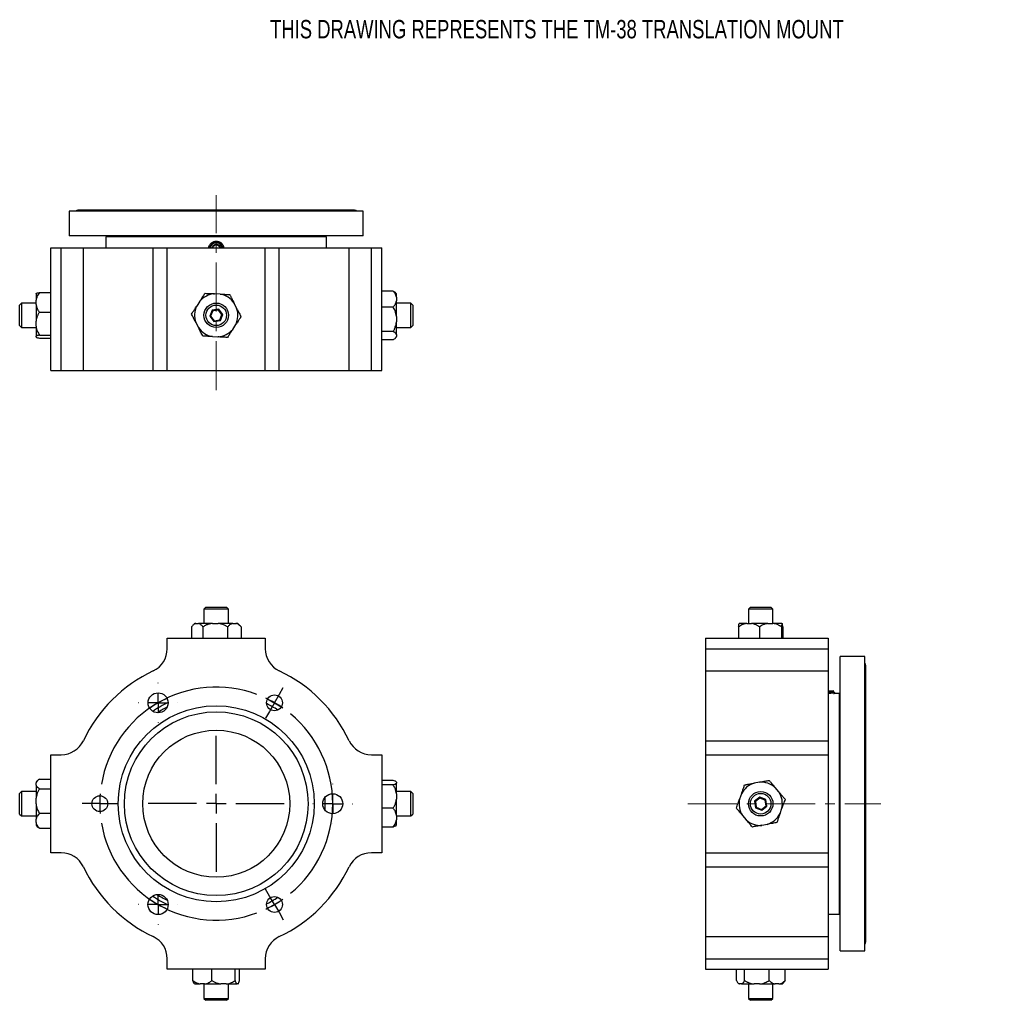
# Model space of a CAD drawing. Header units: inches. Extents: x 3.3 to 18.7, y 5.4 to 15.4.
# Tile 1 of 2: x 3.3 to 13.3, y 5.4 to 15.4. Entities that reach past the tile are written whole.
import ezdxf

# ---------------------------------------------------------------- set-up
doc = ezdxf.new("R2010")
doc.units = ezdxf.units.IN
doc.header["$MEASUREMENT"] = 0
doc.linetypes.add('CENTERX2', pattern=[0.8, 0.5, -0.1, 0.1, -0.1])
doc.layers.add('SLD-0', color=7, linetype='Continuous')
doc.styles.add('SLDTEXTSTYLE0', font='TXT', dxfattribs={"width": 0.75})

# ---------------------------------------------------------------- blocks, each defined once
blk = doc.blocks.new('SW_CENTERMARKSYMBOL_0')
at = {"layer": 'SLD-0', "color": 0}
for p, q in [((0.05, 0.087), (0.09, 0.156)), ((0, 0), (-0.05, -0.087)), ((0, 0), (0.05, 0.087)), ((-0.05, -0.087), (-0.09, -0.156)), ((-0.594, -0.828), (-0.594, -0.335)), ((-0.594, -1.028), (-0.594, -0.928)), ((-1.881, -1.028), (-1.962, -1.028)), ((-1.781, -1.028), (-1.881, -1.028)), ((-1.781, -1.028), (-1.681, -1.028)), ((-1.681, -1.028), (-1.601, -1.028)), ((-0.794, -1.028), (-1.288, -1.028)), ((-0.594, -1.028), (-0.694, -1.028)), ((-0.594, -1.028), (-0.594, -1.128)), ((-0.594, -1.028), (-0.494, -1.028)), ((-0.394, -1.028), (0.1, -1.028)), ((-0.594, -1.228), (-0.594, -1.722)), ((-0.05, -1.97), (-0.09, -1.9)), ((0, -2.057), (-0.05, -1.97)), ((0, -2.057), (0.05, -2.143)), ((0.05, -2.143), (0.09, -2.213))]:
    blk.add_line(p, q, dxfattribs=at)
for start, end in [(69.6498, 170.3502), (60, 64.8249), (55.1751, 60), (309.6498, 50.3502), (175.1751, 180), (180, 184.8249), (189.6498, 290.3502), (300, 304.8249), (295.1751, 300)]:
    blk.add_arc((-0.594, -1.028), 1.188, start, end, dxfattribs=at)
blk = doc.blocks.new('SW_CENTERMARKSYMBOL_1')
at = {"layer": 'SLD-0', "color": 0}
for p, q in [((0, 0.2), (0, 0.2025)), ((-0.2, 0), (-0.2025, 0)), ((0, 0), (-0.1, 0)), ((0, 0), (0, 0.1)), ((0, 0), (0, -0.1)), ((0, 0), (0.1, 0)), ((0.2, 0), (0.2025, 0)), ((0, -0.2), (0, -0.2025))]:
    blk.add_line(p, q, dxfattribs=at)
blk = doc.blocks.new('SW_CENTERMARKSYMBOL_2')
at = {"layer": 'SLD-0', "color": 0}
for p, q in [((0, 0.2), (0, 0.2025)), ((-0.2, 0), (-0.2025, 0)), ((0, 0), (-0.1, 0)), ((0, 0), (0, 0.1)), ((0, 0), (0, -0.1)), ((0, 0), (0.1, 0)), ((0.2, 0), (0.2025, 0)), ((0, -0.2), (0, -0.2025))]:
    blk.add_line(p, q, dxfattribs=at)
blk = doc.blocks.new('SW_CENTERMARKSYMBOL_3')
at = {"layer": 'SLD-0', "color": 0}
for p, q in [((0, 0.2), (0, 0.2025)), ((-0.2, 0), (-0.2025, 0)), ((0, 0), (-0.1, 0)), ((0, 0), (0, 0.1)), ((0, 0), (0, -0.1)), ((0, 0), (0.1, 0)), ((0.2, 0), (0.2025, 0)), ((0, -0.2), (0, -0.2025))]:
    blk.add_line(p, q, dxfattribs=at)

msp = doc.modelspace()

# ---------------------------------------------------------------- linework, layer by layer
at = {"color": 7, "linetype": 'Continuous', "lineweight": 25}
for p, q in [((3.761, 13.485), (3.761, 13.235)), ((6.761, 13.485), (3.761, 13.485)), ((6.671, 13.495), (3.851, 13.495)), ((6.761, 13.235), (6.761, 13.485)), ((6.761, 13.235), (3.761, 13.235)), ((4.136, 13.225), (4.136, 13.11)), ((6.386, 13.225), (4.136, 13.225)), ((4.355, 13.235), (4.355, 13.225)), ((6.168, 13.225), (6.168, 13.235)), ((6.386, 13.11), (6.386, 13.225)), ((3.574, 11.86), (3.574, 13.11)), ((3.574, 13.11), (3.68, 13.11)), ((3.68, 11.86), (3.68, 13.11)), ((3.68, 13.11), (3.906, 13.11)), ((3.906, 11.86), (3.906, 13.11)), ((3.906, 13.11), (4.619, 13.11)), ((4.619, 11.86), (4.619, 13.11)), ((4.619, 13.11), (4.761, 13.11)), ((4.761, 13.11), (5.761, 13.11)), ((4.761, 11.86), (4.761, 13.11)), ((5.761, 11.86), (5.761, 13.11)), ((5.761, 13.11), (5.904, 13.11)), ((5.904, 11.86), (5.904, 13.11)), ((5.904, 13.11), (6.617, 13.11)), ((6.617, 11.86), (6.617, 13.11)), ((6.617, 13.11), (6.843, 13.11)), ((6.843, 11.86), (6.843, 13.11)), ((6.843, 13.11), (6.949, 13.11)), ((6.949, 11.86), (6.949, 13.11)), ((3.459, 12.656), (3.574, 12.656)), ((7.064, 12.671), (6.949, 12.671)), ((3.424, 12.643), (3.424, 12.578)), ((3.424, 12.533), (3.424, 12.578)), ((5.093, 12.566), (5.062, 12.518)), ((5.301, 12.64), (5.244, 12.643)), ((7.099, 12.608), (7.099, 12.643)), ((7.099, 12.608), (7.099, 12.571)), ((7.099, 12.411), (7.099, 12.571)), ((3.276, 12.548), (3.256, 12.528)), ((3.256, 12.318), (3.256, 12.528)), ((3.424, 12.548), (3.276, 12.548)), ((3.276, 12.548), (3.276, 12.298)), ((3.424, 12.533), (3.424, 12.365)), ((3.459, 12.455), (3.574, 12.455)), ((5.219, 12.476), (5.194, 12.413)), ((5.225, 12.469), (5.203, 12.414)), ((5.287, 12.486), (5.219, 12.476)), ((5.225, 12.469), (5.219, 12.476)), ((5.283, 12.477), (5.225, 12.469)), ((5.283, 12.477), (5.287, 12.486)), ((5.319, 12.431), (5.283, 12.477)), ((5.329, 12.432), (5.287, 12.486)), ((5.469, 12.497), (5.443, 12.548)), ((7.064, 12.507), (6.949, 12.507)), ((7.246, 12.548), (7.099, 12.548)), ((7.266, 12.528), (7.246, 12.548)), ((7.246, 12.307), (7.246, 12.548)), ((7.266, 12.528), (7.266, 12.325)), ((3.424, 12.312), (3.424, 12.365)), ((5.203, 12.414), (5.194, 12.413)), ((5.194, 12.413), (5.236, 12.359)), ((5.203, 12.414), (5.24, 12.368)), ((5.236, 12.359), (5.303, 12.369)), ((5.24, 12.368), (5.236, 12.359)), ((5.24, 12.368), (5.298, 12.377)), ((5.298, 12.377), (5.319, 12.431)), ((5.298, 12.377), (5.303, 12.369)), ((5.303, 12.369), (5.329, 12.432)), ((5.319, 12.431), (5.329, 12.432)), ((7.099, 12.411), (7.099, 12.355)), ((7.099, 12.226), (7.099, 12.355)), ((3.256, 12.318), (3.276, 12.298)), ((3.276, 12.298), (3.424, 12.298)), ((3.424, 12.312), (3.424, 12.209)), ((5.054, 12.349), (5.08, 12.298)), ((5.43, 12.28), (5.46, 12.328)), ((7.064, 12.259), (6.949, 12.259)), ((7.099, 12.298), (7.246, 12.298)), ((7.246, 12.298), (7.266, 12.318)), ((7.246, 12.298), (7.246, 12.307)), ((7.266, 12.325), (7.266, 12.318)), ((3.424, 12.202), (3.424, 12.209)), ((3.459, 12.222), (3.574, 12.222)), ((3.459, 12.19), (3.574, 12.19)), ((5.222, 12.206), (5.279, 12.203)), ((7.064, 12.174), (6.949, 12.174)), ((7.099, 12.226), (7.099, 12.207)), ((7.099, 12.202), (7.099, 12.207)), ((3.574, 11.86), (3.68, 11.86)), ((3.68, 11.86), (3.906, 11.86)), ((3.906, 11.86), (4.619, 11.86)), ((4.619, 11.86), (4.761, 11.86)), ((4.761, 11.86), (5.761, 11.86)), ((5.761, 11.86), (5.904, 11.86)), ((5.904, 11.86), (6.617, 11.86)), ((6.617, 11.86), (6.843, 11.86)), ((6.843, 11.86), (6.949, 11.86)), ((5.156, 9.447), (5.136, 9.427)), ((5.156, 9.447), (5.222, 9.447)), ((5.222, 9.447), (5.366, 9.447)), ((5.386, 9.427), (5.366, 9.447)), ((10.709, 9.447), (10.689, 9.427)), ((10.709, 9.447), (10.919, 9.447)), ((10.939, 9.427), (10.919, 9.447)), ((5.136, 9.427), (5.136, 9.28)), ((5.215, 9.427), (5.136, 9.427)), ((5.386, 9.427), (5.215, 9.427)), ((5.386, 9.28), (5.386, 9.427)), ((10.689, 9.427), (10.689, 9.28)), ((10.939, 9.427), (10.689, 9.427)), ((10.939, 9.28), (10.939, 9.427)), ((5.009, 9.245), (5.009, 9.13)), ((5.054, 9.28), (5.041, 9.28)), ((5.054, 9.28), (5.08, 9.28)), ((5.222, 9.28), (5.08, 9.28)), ((5.124, 9.245), (5.124, 9.13)), ((5.222, 9.28), (5.279, 9.28)), ((5.43, 9.28), (5.279, 9.28)), ((5.376, 9.245), (5.376, 9.13)), ((5.43, 9.28), (5.46, 9.28)), ((5.482, 9.28), (5.46, 9.28)), ((5.507, 9.253), (5.514, 9.245)), ((5.514, 9.245), (5.514, 9.13)), ((10.589, 9.245), (10.589, 9.13)), ((10.671, 9.28), (10.594, 9.28)), ((10.671, 9.28), (10.719, 9.28)), ((10.888, 9.28), (10.719, 9.28)), ((10.801, 9.245), (10.801, 9.13)), ((10.888, 9.28), (10.939, 9.28)), ((11.031, 9.28), (10.939, 9.28)), ((11.026, 9.245), (11.026, 9.13)), ((11.031, 9.28), (11.034, 9.28)), ((11.039, 9.245), (11.039, 9.13)), ((4.761, 9.023), (4.761, 9.13)), ((4.761, 9.13), (5.761, 9.13)), ((5.761, 9.13), (5.761, 9.023)), ((10.252, 9.13), (11.502, 9.13)), ((10.252, 9.13), (10.252, 9.023)), ((11.502, 9.13), (11.502, 9.023)), ((10.252, 9.023), (11.502, 9.023)), ((10.252, 9.023), (10.252, 8.798)), ((11.502, 9.023), (11.502, 8.798)), ((11.876, 8.942), (11.626, 8.942)), ((11.626, 7.442), (11.626, 8.942)), ((11.876, 7.442), (11.876, 8.942)), ((11.886, 6.032), (11.886, 8.852)), ((10.252, 8.798), (11.502, 8.798)), ((10.252, 8.798), (10.252, 8.085)), ((11.502, 8.798), (11.502, 8.085)), ((11.502, 8.593), (11.554, 8.593)), ((11.557, 8.586), (11.502, 8.576)), ((11.558, 8.579), (11.502, 8.569)), ((11.56, 8.589), (11.554, 8.593)), ((11.557, 8.586), (11.56, 8.588)), ((11.558, 8.579), (11.557, 8.586)), ((11.57, 8.575), (11.558, 8.579)), ((11.568, 8.567), (11.57, 8.569)), ((11.616, 8.567), (11.568, 8.567)), ((11.57, 8.569), (11.57, 8.575)), ((11.616, 7.442), (11.616, 8.567)), ((11.626, 8.349), (11.616, 8.349)), ((10.252, 8.085), (11.502, 8.085)), ((10.252, 8.085), (10.252, 7.942)), ((11.502, 8.085), (11.502, 7.942)), ((3.574, 6.942), (3.574, 7.942)), ((3.574, 7.942), (3.68, 7.942)), ((6.843, 7.942), (6.949, 7.942)), ((6.949, 7.942), (6.949, 6.942)), ((10.252, 7.942), (10.252, 6.942)), ((10.252, 7.942), (11.502, 7.942)), ((11.502, 7.942), (11.502, 6.942)), ((3.424, 7.663), (3.424, 7.655)), ((3.424, 7.633), (3.424, 7.655)), ((3.424, 7.633), (3.424, 7.498)), ((3.459, 7.693), (3.574, 7.693)), ((7.064, 7.68), (6.949, 7.68)), ((7.064, 7.635), (6.949, 7.635)), ((7.099, 7.663), (7.099, 7.652)), ((7.099, 7.663), (7.099, 7.663)), ((7.099, 7.542), (7.099, 7.652)), ((10.803, 7.663), (10.747, 7.652)), ((3.276, 7.567), (3.256, 7.547)), ((3.256, 7.403), (3.256, 7.547)), ((3.424, 7.567), (3.276, 7.567)), ((3.276, 7.567), (3.276, 7.396)), ((3.459, 7.595), (3.574, 7.595)), ((7.246, 7.567), (7.099, 7.567)), ((7.099, 7.542), (7.099, 7.489)), ((7.266, 7.547), (7.246, 7.567)), ((7.246, 7.489), (7.246, 7.567)), ((7.266, 7.547), (7.266, 7.481)), ((10.618, 7.542), (10.599, 7.489)), ((10.999, 7.562), (10.962, 7.606)), ((3.424, 7.442), (3.424, 7.498)), ((3.424, 7.442), (3.424, 7.285)), ((6.347, 7.435), (6.347, 7.449)), ((6.367, 7.503), (6.367, 7.381)), ((7.099, 7.322), (7.099, 7.489)), ((7.246, 7.317), (7.246, 7.489)), ((7.266, 7.481), (7.266, 7.337)), ((10.804, 7.51), (10.751, 7.468)), ((10.751, 7.468), (10.761, 7.4)), ((10.76, 7.464), (10.751, 7.468)), ((10.806, 7.5), (10.76, 7.464)), ((10.76, 7.464), (10.768, 7.406)), ((10.868, 7.484), (10.804, 7.51)), ((10.806, 7.5), (10.804, 7.51)), ((10.86, 7.479), (10.806, 7.5)), ((10.86, 7.479), (10.868, 7.484)), ((10.869, 7.42), (10.86, 7.479)), ((10.877, 7.417), (10.868, 7.484)), ((11.616, 6.317), (11.616, 7.442)), ((11.626, 5.942), (11.626, 7.442)), ((11.876, 5.942), (11.876, 7.442)), ((3.256, 7.337), (3.256, 7.403)), ((3.256, 7.337), (3.276, 7.317)), ((3.276, 7.396), (3.276, 7.317)), ((3.459, 7.345), (3.574, 7.345)), ((7.064, 7.397), (6.949, 7.397)), ((7.246, 7.317), (7.266, 7.337)), ((10.768, 7.406), (10.761, 7.4)), ((10.761, 7.4), (10.824, 7.375)), ((10.768, 7.406), (10.822, 7.384)), ((10.822, 7.384), (10.869, 7.42)), ((10.822, 7.384), (10.824, 7.375)), ((10.824, 7.375), (10.877, 7.417)), ((10.869, 7.42), (10.877, 7.417)), ((11.011, 7.342), (11.03, 7.396)), ((3.276, 7.317), (3.424, 7.317)), ((3.424, 7.251), (3.424, 7.285)), ((3.424, 7.251), (3.424, 7.222)), ((7.099, 7.322), (7.099, 7.279)), ((7.099, 7.317), (7.246, 7.317)), ((7.099, 7.222), (7.099, 7.279)), ((10.629, 7.322), (10.666, 7.279)), ((10.826, 7.222), (10.882, 7.232)), ((3.459, 7.192), (3.574, 7.192)), ((7.064, 7.204), (6.949, 7.204)), ((3.68, 6.942), (3.574, 6.942)), ((6.949, 6.942), (6.843, 6.942)), ((10.252, 6.942), (11.502, 6.942)), ((10.252, 6.942), (10.252, 6.799)), ((11.502, 6.942), (11.502, 6.799)), ((10.252, 6.799), (11.502, 6.799)), ((10.252, 6.799), (10.252, 6.087)), ((11.502, 6.799), (11.502, 6.087)), ((11.616, 6.536), (11.626, 6.536)), ((11.502, 6.317), (11.616, 6.317)), ((10.252, 6.087), (11.502, 6.087)), ((10.252, 6.087), (10.252, 5.861)), ((11.502, 6.087), (11.502, 5.861)), ((11.626, 5.942), (11.876, 5.942)), ((4.761, 5.755), (4.761, 5.861)), ((5.761, 5.861), (5.761, 5.755)), ((10.252, 5.861), (11.502, 5.861)), ((10.252, 5.861), (10.252, 5.755)), ((11.502, 5.861), (11.502, 5.755)), ((5.761, 5.755), (4.761, 5.755)), ((5.023, 5.64), (5.023, 5.755)), ((5.216, 5.64), (5.216, 5.755)), ((5.454, 5.64), (5.454, 5.755)), ((5.499, 5.64), (5.499, 5.755)), ((10.252, 5.755), (11.502, 5.755)), ((10.566, 5.64), (10.566, 5.755)), ((10.65, 5.64), (10.65, 5.755)), ((10.899, 5.64), (10.899, 5.755)), ((11.063, 5.64), (11.063, 5.755)), ((5.041, 5.605), (5.098, 5.605)), ((5.141, 5.605), (5.098, 5.605)), ((5.136, 5.605), (5.136, 5.457)), ((5.141, 5.605), (5.308, 5.605)), ((5.361, 5.605), (5.308, 5.605)), ((5.361, 5.605), (5.471, 5.605)), ((5.386, 5.457), (5.386, 5.605)), ((5.482, 5.605), (5.471, 5.605)), ((5.482, 5.605), (5.482, 5.605)), ((10.594, 5.605), (10.598, 5.605)), ((10.617, 5.605), (10.598, 5.605)), ((10.617, 5.605), (10.746, 5.605)), ((10.689, 5.605), (10.689, 5.457)), ((10.802, 5.605), (10.746, 5.605)), ((10.802, 5.605), (10.962, 5.605)), ((10.939, 5.457), (10.939, 5.605)), ((10.999, 5.605), (10.962, 5.605)), ((10.999, 5.605), (11.035, 5.605)), ((5.136, 5.457), (5.156, 5.437)), ((5.136, 5.457), (5.308, 5.457)), ((5.301, 5.437), (5.156, 5.437)), ((5.366, 5.437), (5.301, 5.437)), ((5.308, 5.457), (5.386, 5.457)), ((5.366, 5.437), (5.386, 5.457)), ((10.689, 5.457), (10.709, 5.437)), ((10.689, 5.457), (10.698, 5.457)), ((10.698, 5.457), (10.939, 5.457)), ((10.717, 5.437), (10.709, 5.437)), ((10.919, 5.437), (10.717, 5.437)), ((10.919, 5.437), (10.939, 5.457))]:
    msp.add_line(p, q, dxfattribs=at)
for centre, radius in [((5.261, 12.423), 0.125), ((5.261, 12.423), 0.105), ((4.668, 8.471), 0.102), ((5.855, 8.471), 0.0805), ((5.261, 7.442), 1), ((5.261, 7.442), 0.937), ((5.261, 7.442), 0.75), ((6.449, 7.442), 0.102), ((10.814, 7.442), 0.125), ((10.814, 7.442), 0.105), ((4.074, 7.442), 0.0805), ((4.668, 6.414), 0.103), ((5.855, 6.414), 0.0805)]:
    msp.add_circle(centre, radius, dxfattribs=at)
for centre, radius, start, end in [((3.851, 13.46), 0.035, 90, 134.4153), ((6.671, 13.46), 0.035, 45.5847, 90), ((5.261, 13.1), 0.063, 9.5953, 170.4047), ((5.261, 13.1), 0.0455, 150, 166.6459), ((5.261, 13.1), 0.0455, 90, 150), ((5.261, 13.1), 0.0394, 120, 164.532), ((5.261, 13.1), 0.0394, 60, 120), ((5.261, 13.1), 0.0455, 30, 90), ((5.261, 13.1), 0.0394, 15.468, 60), ((5.261, 13.1), 0.0455, 13.3541, 30), ((6.977, 12.546), 0.156, 38.821, 44.6519), ((5.261, 12.423), 0.221, 94.4677, 139.6537), ((5.261, 12.423), 0.221, 34.4677, 79.6537), ((5.261, 12.423), 0.221, 154.4677, 199.6537), ((5.261, 12.423), 0.221, 334.4677, 19.6537), ((5.261, 12.423), 0.221, 214.4677, 259.6537), ((5.261, 12.423), 0.221, 274.4677, 319.6537), ((6.977, 12.3), 0.156, 315.3288, 321.179), ((5.139, 9.158), 0.156, 128.821, 133.7864), ((5.384, 9.158), 0.156, 37.4801, 51.179), ((4.511, 9.023), 0.25, 295.3769, 0), ((6.011, 9.023), 0.25, 180, 244.6231), ((11.851, 8.852), 0.035, 0, 44.4153), ((5.261, 7.442), 1.5, 115.3769, 154.6231), ((5.261, 7.442), 1.5, 25.3769, 64.6231), ((5.261, 7.442), 1.186, 115.0497, 124.9503), ((5.261, 7.442), 1.143, 115.4558, 124.5442), ((5.261, 7.442), 1.143, 56.6976, 63.3024), ((5.261, 7.442), 1.186, 56.1131, 63.8869), ((5.261, 7.442), 1.105, 116.9572, 123.0428), ((3.68, 8.192), 0.25, 270, 334.6231), ((6.843, 8.192), 0.25, 205.3769, 270), ((3.545, 7.565), 0.156, 132.7295, 141.179), ((6.977, 7.565), 0.156, 38.821, 39.779), ((10.814, 7.442), 0.221, 107.8147, 153.0007), ((10.814, 7.442), 0.221, 47.8147, 93.0007), ((10.814, 7.442), 0.221, 347.8147, 33.0007), ((10.814, 7.442), 0.221, 167.8147, 213.0007), ((10.814, 7.442), 0.221, 287.8147, 333.0007), ((10.814, 7.442), 0.221, 227.8147, 273.0007), ((3.545, 7.319), 0.156, 218.821, 227.2624), ((6.977, 7.319), 0.156, 320.2222, 321.179), ((3.68, 6.692), 0.25, 25.3769, 90), ((6.843, 6.692), 0.25, 90, 154.6231), ((5.261, 7.442), 1.5, 205.3769, 244.6231), ((5.261, 7.442), 1.5, 295.3769, 334.6231), ((5.261, 7.442), 1.186, 235.0497, 244.9503), ((5.261, 7.442), 1.143, 235.4558, 244.5442), ((5.261, 7.442), 1.105, 236.9572, 243.0428), ((5.261, 7.442), 1.143, 296.6976, 303.3024), ((5.261, 7.442), 1.186, 296.1131, 303.8869), ((4.511, 5.861), 0.25, 0, 64.6231), ((6.011, 5.861), 0.25, 115.3769, 180), ((11.851, 6.032), 0.035, 315.5847, 0), ((5.139, 5.726), 0.156, 230.2026, 231.179), ((5.384, 5.726), 0.156, 308.821, 309.7986), ((10.691, 5.726), 0.156, 225.3729, 231.179), ((10.937, 5.726), 0.156, 308.821, 314.6074)]:
    msp.add_arc(centre, radius, start, end, dxfattribs=at)
for points, knots in [([(5.184, 13.11), (5.184, 13.113), (5.185, 13.12), (5.189, 13.131), (5.195, 13.143), (5.204, 13.154), (5.214, 13.163), (5.225, 13.17), (5.237, 13.175), (5.25, 13.178), (5.263, 13.179), (5.277, 13.177), (5.289, 13.174), (5.301, 13.168), (5.312, 13.161), (5.321, 13.152), (5.329, 13.141), (5.335, 13.129), (5.338, 13.119), (5.339, 13.112), (5.339, 13.11)], [0, 0, 0, 0, 0.0350917, 0.0963164, 0.1554788, 0.2164009, 0.2747862, 0.3349154, 0.3924297, 0.4516499, 0.5085242, 0.5670612, 0.6237261, 0.6820202, 0.7389576, 0.79751, 0.8551148, 0.9143429, 0.9728025, 1, 1, 1, 1]), ([(5.338, 13.11), (5.336, 13.117), (5.33, 13.133), (5.312, 13.152), (5.288, 13.166), (5.261, 13.17), (5.234, 13.166), (5.211, 13.153), (5.193, 13.133), (5.187, 13.118), (5.185, 13.11)], [0, 0, 0, 0, 0.106905, 0.239944, 0.371439, 0.50122, 0.629891, 0.758537, 0.88823, 1, 1, 1, 1]), ([(5.261, 13.145), (5.256, 13.142), (5.246, 13.136), (5.232, 13.128), (5.225, 13.124), (5.222, 13.122)], [0, 0, 0, 0, 0.439105, 0.751358, 1, 1, 1, 1]), ([(5.222, 13.122), (5.222, 13.12), (5.222, 13.116), (5.222, 13.112), (5.222, 13.11)], [0, 0, 0, 0, 0.659028, 1, 1, 1, 1]), ([(5.301, 13.122), (5.295, 13.126), (5.286, 13.131), (5.271, 13.139), (5.265, 13.143), (5.261, 13.145)], [0, 0, 0, 0, 0.439105, 0.751358, 1, 1, 1, 1]), ([(5.301, 13.11), (5.301, 13.112), (5.301, 13.116), (5.301, 13.12), (5.301, 13.122)], [0, 0, 0, 0, 0.340972, 1, 1, 1, 1]), ([(3.459, 12.656), (3.453, 12.649), (3.442, 12.635), (3.433, 12.615), (3.427, 12.595), (3.425, 12.584), (3.424, 12.578)], [0, 0, 0, 0, 0.2869984, 0.5840337, 0.7911222, 1, 1, 1, 1]), ([(3.424, 12.643), (3.425, 12.645), (3.428, 12.647), (3.438, 12.652), (3.451, 12.654), (3.459, 12.656)], [0, 0, 0, 0, 0.295357, 0.596062, 1, 1, 1, 1]), ([(7.099, 12.608), (7.097, 12.614), (7.095, 12.628), (7.085, 12.65), (7.071, 12.663), (7.064, 12.671)], [0, 0, 0, 0, 0.295357, 0.596062, 1, 1, 1, 1]), ([(7.064, 12.671), (7.07, 12.668), (7.08, 12.663), (7.086, 12.658), (7.088, 12.655)], [0, 0, 0, 0, 0.555233, 1, 1, 1, 1]), ([(5.093, 12.566), (5.099, 12.574), (5.11, 12.591), (5.129, 12.62), (5.14, 12.638), (5.147, 12.648)], [0, 0, 0, 0, 0.295357, 0.596062, 1, 1, 1, 1]), ([(5.147, 12.648), (5.155, 12.647), (5.172, 12.646), (5.198, 12.645), (5.223, 12.644), (5.237, 12.643), (5.244, 12.643)], [0, 0, 0, 0, 0.286998, 0.584034, 0.791122, 1, 1, 1, 1]), ([(5.301, 12.64), (5.306, 12.639), (5.316, 12.639), (5.332, 12.638), (5.347, 12.637), (5.363, 12.637), (5.381, 12.636), (5.393, 12.635), (5.399, 12.635)], [0, 0, 0, 0, 0.147289, 0.295136, 0.444991, 0.595688, 0.796178, 1, 1, 1, 1]), ([(5.399, 12.635), (5.4, 12.632), (5.403, 12.626), (5.409, 12.616), (5.414, 12.605), (5.421, 12.591), (5.431, 12.571), (5.439, 12.556), (5.443, 12.548)], [0, 0, 0, 0, 0.12021, 0.241274, 0.36465, 0.488678, 0.74255, 1, 1, 1, 1]), ([(7.064, 12.507), (7.067, 12.51), (7.073, 12.515), (7.08, 12.524), (7.086, 12.533), (7.091, 12.544), (7.096, 12.557), (7.098, 12.566), (7.099, 12.571)], [0, 0, 0, 0, 0.142883, 0.2871687, 0.435209, 0.5842776, 0.7912447, 1, 1, 1, 1]), ([(3.424, 12.533), (3.425, 12.529), (3.426, 12.52), (3.429, 12.508), (3.433, 12.496), (3.439, 12.483), (3.447, 12.469), (3.455, 12.46), (3.459, 12.455)], [0, 0, 0, 0, 0.147289, 0.295136, 0.444991, 0.595688, 0.796178, 1, 1, 1, 1]), ([(3.459, 12.455), (3.456, 12.452), (3.452, 12.445), (3.445, 12.435), (3.44, 12.424), (3.434, 12.409), (3.427, 12.389), (3.425, 12.373), (3.424, 12.365)], [0, 0, 0, 0, 0.12021, 0.241274, 0.36465, 0.488678, 0.74255, 1, 1, 1, 1]), ([(5.009, 12.436), (5.014, 12.443), (5.023, 12.457), (5.041, 12.485), (5.055, 12.506), (5.062, 12.518)], [0, 0, 0, 0, 0.287121, 0.584284, 1, 1, 1, 1]), ([(5.469, 12.497), (5.474, 12.488), (5.482, 12.471), (5.498, 12.441), (5.508, 12.421), (5.514, 12.41)], [0, 0, 0, 0, 0.279514, 0.563464, 1, 1, 1, 1]), ([(7.099, 12.411), (7.098, 12.421), (7.095, 12.44), (7.085, 12.473), (7.072, 12.495), (7.064, 12.507)], [0, 0, 0, 0, 0.279514, 0.563464, 1, 1, 1, 1]), ([(5.054, 12.349), (5.049, 12.357), (5.04, 12.375), (5.025, 12.405), (5.015, 12.424), (5.009, 12.436)], [0, 0, 0, 0, 0.279514, 0.563464, 1, 1, 1, 1]), ([(5.514, 12.41), (5.511, 12.406), (5.507, 12.399), (5.5, 12.388), (5.492, 12.376), (5.483, 12.362), (5.472, 12.346), (5.464, 12.334), (5.46, 12.328)], [0, 0, 0, 0, 0.142883, 0.287169, 0.435209, 0.584278, 0.791245, 1, 1, 1, 1]), ([(7.064, 12.259), (7.066, 12.262), (7.071, 12.269), (7.078, 12.28), (7.083, 12.292), (7.089, 12.308), (7.095, 12.329), (7.098, 12.346), (7.099, 12.355)], [0, 0, 0, 0, 0.12021, 0.241274, 0.36465, 0.488678, 0.74255, 1, 1, 1, 1]), ([(3.424, 12.312), (3.425, 12.303), (3.428, 12.285), (3.438, 12.254), (3.451, 12.234), (3.459, 12.222)], [0, 0, 0, 0, 0.279514, 0.563464, 1, 1, 1, 1]), ([(5.124, 12.211), (5.121, 12.217), (5.114, 12.23), (5.1, 12.259), (5.088, 12.282), (5.08, 12.298)], [0, 0, 0, 0, 0.241359, 0.488905, 1, 1, 1, 1]), ([(5.43, 12.28), (5.424, 12.271), (5.413, 12.254), (5.394, 12.226), (5.383, 12.208), (5.376, 12.198)], [0, 0, 0, 0, 0.295357, 0.596062, 1, 1, 1, 1]), ([(7.099, 12.226), (7.098, 12.228), (7.097, 12.231), (7.094, 12.236), (7.09, 12.242), (7.084, 12.247), (7.076, 12.253), (7.068, 12.257), (7.064, 12.259)], [0, 0, 0, 0, 0.147289, 0.295136, 0.444991, 0.595688, 0.796178, 1, 1, 1, 1]), ([(3.459, 12.222), (3.456, 12.221), (3.45, 12.22), (3.443, 12.219), (3.437, 12.217), (3.431, 12.215), (3.427, 12.212), (3.425, 12.21), (3.424, 12.209)], [0, 0, 0, 0, 0.142883, 0.2871687, 0.435209, 0.5842776, 0.7912447, 1, 1, 1, 1]), ([(3.424, 12.202), (3.425, 12.201), (3.428, 12.198), (3.438, 12.194), (3.451, 12.191), (3.459, 12.19)], [0, 0, 0, 0, 0.2953567, 0.5960615, 1, 1, 1, 1]), ([(5.222, 12.206), (5.212, 12.206), (5.191, 12.207), (5.157, 12.209), (5.136, 12.21), (5.124, 12.211)], [0, 0, 0, 0, 0.295357, 0.596062, 1, 1, 1, 1]), ([(5.376, 12.198), (5.368, 12.198), (5.351, 12.199), (5.318, 12.201), (5.293, 12.202), (5.279, 12.203)], [0, 0, 0, 0, 0.287121, 0.584284, 1, 1, 1, 1]), ([(7.064, 12.174), (7.069, 12.177), (7.081, 12.183), (7.09, 12.192), (7.096, 12.2), (7.098, 12.205), (7.099, 12.207)], [0, 0, 0, 0, 0.286998, 0.584034, 0.791122, 1, 1, 1, 1]), ([(5.054, 9.28), (5.049, 9.278), (5.04, 9.276), (5.025, 9.266), (5.015, 9.253), (5.009, 9.245)], [0, 0, 0, 0, 0.279514, 0.563465, 1, 1, 1, 1]), ([(5.124, 9.245), (5.121, 9.249), (5.114, 9.259), (5.1, 9.273), (5.088, 9.277), (5.08, 9.28)], [0, 0, 0, 0, 0.24136, 0.488905, 1, 1, 1, 1]), ([(5.222, 9.28), (5.212, 9.278), (5.191, 9.275), (5.157, 9.265), (5.136, 9.252), (5.124, 9.245)], [0, 0, 0, 0, 0.295357, 0.596061, 1, 1, 1, 1]), ([(5.376, 9.245), (5.368, 9.25), (5.351, 9.262), (5.318, 9.274), (5.293, 9.278), (5.279, 9.28)], [0, 0, 0, 0, 0.287121, 0.584284, 1, 1, 1, 1]), ([(5.43, 9.28), (5.424, 9.278), (5.413, 9.275), (5.394, 9.265), (5.383, 9.252), (5.376, 9.245)], [0, 0, 0, 0, 0.295357, 0.596062, 1, 1, 1, 1]), ([(5.514, 9.245), (5.509, 9.25), (5.5, 9.262), (5.482, 9.274), (5.468, 9.278), (5.46, 9.28)], [0, 0, 0, 0, 0.287121, 0.584284, 1, 1, 1, 1]), ([(10.671, 9.28), (10.663, 9.278), (10.645, 9.275), (10.617, 9.265), (10.599, 9.252), (10.589, 9.245)], [0, 0, 0, 0, 0.295357, 0.596062, 1, 1, 1, 1]), ([(10.589, 9.245), (10.59, 9.25), (10.59, 9.262), (10.592, 9.274), (10.593, 9.278), (10.594, 9.28)], [0, 0, 0, 0, 0.287121, 0.584284, 1, 1, 1, 1]), ([(10.801, 9.245), (10.798, 9.248), (10.791, 9.253), (10.779, 9.261), (10.768, 9.267), (10.753, 9.272), (10.737, 9.277), (10.725, 9.279), (10.719, 9.28)], [0, 0, 0, 0, 0.142883, 0.2871687, 0.435209, 0.5842776, 0.7912447, 1, 1, 1, 1]), ([(10.888, 9.28), (10.88, 9.278), (10.862, 9.276), (10.832, 9.266), (10.813, 9.253), (10.801, 9.245)], [0, 0, 0, 0, 0.279514, 0.563464, 1, 1, 1, 1]), ([(11.026, 9.245), (11.023, 9.247), (11.017, 9.252), (11.007, 9.258), (10.997, 9.264), (10.982, 9.27), (10.963, 9.276), (10.947, 9.279), (10.939, 9.28)], [0, 0, 0, 0, 0.12021, 0.241274, 0.36465, 0.488678, 0.74255, 1, 1, 1, 1]), ([(11.031, 9.28), (11.031, 9.279), (11.03, 9.278), (11.03, 9.275), (11.029, 9.271), (11.028, 9.265), (11.027, 9.257), (11.026, 9.249), (11.026, 9.245)], [0, 0, 0, 0, 0.1472885, 0.2951361, 0.4449914, 0.595688, 0.7961777, 1, 1, 1, 1]), ([(11.039, 9.245), (11.039, 9.25), (11.038, 9.262), (11.036, 9.271), (11.035, 9.277), (11.034, 9.279), (11.034, 9.28)], [0, 0, 0, 0, 0.2869984, 0.5840337, 0.7911222, 1, 1, 1, 1]), ([(11.502, 8.582), (11.509, 8.583), (11.524, 8.585), (11.544, 8.587), (11.558, 8.588), (11.559, 8.588), (11.56, 8.588)], [0, 0, 0, 0, 0.213803, 0.479873, 0.742855, 1, 1, 1, 1]), ([(11.57, 8.575), (11.57, 8.575), (11.57, 8.575), (11.569, 8.575), (11.565, 8.574), (11.56, 8.573), (11.552, 8.572), (11.543, 8.57), (11.532, 8.568), (11.522, 8.567), (11.515, 8.565), (11.512, 8.565)], [0, 0, 0, 0, 0.01885, 0.147808, 0.272641, 0.401064, 0.526498, 0.65549, 0.782394, 0.912874, 1, 1, 1, 1]), ([(11.558, 8.567), (11.56, 8.567), (11.564, 8.568), (11.568, 8.569), (11.57, 8.569), (11.57, 8.569), (11.57, 8.569)], [0, 0, 0, 0, 0.280569, 0.585896, 0.900369, 1, 1, 1, 1]), ([(3.459, 7.693), (3.454, 7.69), (3.445, 7.685), (3.431, 7.672), (3.427, 7.662), (3.424, 7.655)], [0, 0, 0, 0, 0.2413584, 0.4889045, 1, 1, 1, 1]), ([(3.424, 7.633), (3.425, 7.629), (3.428, 7.622), (3.438, 7.609), (3.451, 7.6), (3.459, 7.595)], [0, 0, 0, 0, 0.2795143, 0.5634642, 1, 1, 1, 1]), ([(7.099, 7.663), (7.098, 7.664), (7.095, 7.668), (7.085, 7.674), (7.072, 7.678), (7.064, 7.68)], [0, 0, 0, 0, 0.279514, 0.563465, 1, 1, 1, 1]), ([(7.064, 7.635), (7.069, 7.636), (7.078, 7.638), (7.092, 7.644), (7.096, 7.649), (7.099, 7.652)], [0, 0, 0, 0, 0.241359, 0.488905, 1, 1, 1, 1]), ([(7.099, 7.542), (7.097, 7.552), (7.095, 7.572), (7.085, 7.603), (7.071, 7.623), (7.064, 7.635)], [0, 0, 0, 0, 0.295356, 0.596061, 1, 1, 1, 1]), ([(10.618, 7.542), (10.619, 7.547), (10.623, 7.557), (10.628, 7.571), (10.633, 7.586), (10.639, 7.601), (10.644, 7.618), (10.648, 7.629), (10.65, 7.635)], [0, 0, 0, 0, 0.147289, 0.295136, 0.444991, 0.595688, 0.796178, 1, 1, 1, 1]), ([(10.65, 7.635), (10.654, 7.635), (10.661, 7.636), (10.672, 7.638), (10.683, 7.641), (10.699, 7.644), (10.72, 7.647), (10.738, 7.651), (10.747, 7.652)], [0, 0, 0, 0, 0.12021, 0.241274, 0.36465, 0.488678, 0.74255, 1, 1, 1, 1]), ([(10.803, 7.663), (10.812, 7.664), (10.831, 7.668), (10.865, 7.674), (10.886, 7.678), (10.899, 7.68)], [0, 0, 0, 0, 0.279514, 0.563464, 1, 1, 1, 1]), ([(10.899, 7.68), (10.901, 7.677), (10.907, 7.671), (10.916, 7.661), (10.925, 7.65), (10.936, 7.637), (10.948, 7.622), (10.958, 7.611), (10.962, 7.606)], [0, 0, 0, 0, 0.142883, 0.287169, 0.435209, 0.584278, 0.791245, 1, 1, 1, 1]), ([(3.459, 7.595), (3.453, 7.587), (3.442, 7.57), (3.43, 7.537), (3.426, 7.513), (3.424, 7.498)], [0, 0, 0, 0, 0.287121, 0.584284, 1, 1, 1, 1]), ([(10.999, 7.562), (11.006, 7.555), (11.019, 7.539), (11.041, 7.513), (11.055, 7.497), (11.063, 7.488)], [0, 0, 0, 0, 0.295357, 0.596062, 1, 1, 1, 1]), ([(3.424, 7.442), (3.425, 7.432), (3.428, 7.411), (3.438, 7.378), (3.451, 7.357), (3.459, 7.345)], [0, 0, 0, 0, 0.295357, 0.596061, 1, 1, 1, 1]), ([(7.064, 7.397), (7.069, 7.405), (7.081, 7.421), (7.093, 7.452), (7.097, 7.475), (7.099, 7.489)], [0, 0, 0, 0, 0.287121, 0.584284, 1, 1, 1, 1]), ([(10.566, 7.397), (10.569, 7.405), (10.574, 7.421), (10.583, 7.445), (10.591, 7.468), (10.596, 7.482), (10.599, 7.489)], [0, 0, 0, 0, 0.286998, 0.584034, 0.791122, 1, 1, 1, 1]), ([(11.063, 7.488), (11.06, 7.48), (11.054, 7.464), (11.043, 7.433), (11.035, 7.409), (11.03, 7.396)], [0, 0, 0, 0, 0.287121, 0.584284, 1, 1, 1, 1]), ([(3.459, 7.345), (3.453, 7.34), (3.442, 7.329), (3.43, 7.309), (3.426, 7.294), (3.424, 7.285)], [0, 0, 0, 0, 0.287121, 0.584283, 1, 1, 1, 1]), ([(7.099, 7.322), (7.097, 7.33), (7.095, 7.346), (7.085, 7.371), (7.071, 7.387), (7.064, 7.397)], [0, 0, 0, 0, 0.2953567, 0.5960615, 1, 1, 1, 1]), ([(10.629, 7.322), (10.622, 7.33), (10.609, 7.346), (10.587, 7.371), (10.574, 7.387), (10.566, 7.397)], [0, 0, 0, 0, 0.295357, 0.596062, 1, 1, 1, 1]), ([(11.011, 7.342), (11.007, 7.332), (11, 7.313), (10.989, 7.281), (10.982, 7.261), (10.978, 7.25)], [0, 0, 0, 0, 0.295357, 0.596062, 1, 1, 1, 1]), ([(3.424, 7.251), (3.425, 7.245), (3.428, 7.232), (3.438, 7.212), (3.451, 7.199), (3.459, 7.192)], [0, 0, 0, 0, 0.295357, 0.596061, 1, 1, 1, 1]), ([(7.064, 7.204), (7.069, 7.211), (7.081, 7.224), (7.093, 7.249), (7.097, 7.268), (7.099, 7.279)], [0, 0, 0, 0, 0.287121, 0.584284, 1, 1, 1, 1]), ([(10.729, 7.204), (10.724, 7.211), (10.713, 7.224), (10.691, 7.249), (10.675, 7.268), (10.666, 7.279)], [0, 0, 0, 0, 0.2871214, 0.584284, 1, 1, 1, 1]), ([(10.978, 7.25), (10.971, 7.249), (10.957, 7.246), (10.925, 7.24), (10.899, 7.235), (10.882, 7.232)], [0, 0, 0, 0, 0.241359, 0.488905, 1, 1, 1, 1]), ([(3.459, 7.192), (3.454, 7.194), (3.446, 7.199), (3.442, 7.203), (3.44, 7.205)], [0, 0, 0, 0, 0.636977, 1, 1, 1, 1]), ([(7.097, 7.22), (7.096, 7.219), (7.094, 7.216), (7.085, 7.211), (7.072, 7.207), (7.064, 7.204)], [0, 0, 0, 0, 0.187454, 0.507686, 1, 1, 1, 1]), ([(10.826, 7.222), (10.816, 7.22), (10.797, 7.217), (10.764, 7.211), (10.742, 7.207), (10.729, 7.204)], [0, 0, 0, 0, 0.279514, 0.563464, 1, 1, 1, 1]), ([(5.023, 5.64), (5.03, 5.634), (5.043, 5.623), (5.068, 5.611), (5.087, 5.607), (5.098, 5.605)], [0, 0, 0, 0, 0.287121, 0.584284, 1, 1, 1, 1]), ([(5.039, 5.607), (5.038, 5.608), (5.035, 5.61), (5.03, 5.619), (5.026, 5.632), (5.023, 5.64)], [0, 0, 0, 0, 0.185516, 0.506512, 1, 1, 1, 1]), ([(5.141, 5.605), (5.149, 5.606), (5.165, 5.609), (5.19, 5.619), (5.206, 5.632), (5.216, 5.64)], [0, 0, 0, 0, 0.295357, 0.596061, 1, 1, 1, 1]), ([(5.216, 5.64), (5.223, 5.634), (5.24, 5.623), (5.271, 5.611), (5.294, 5.607), (5.308, 5.605)], [0, 0, 0, 0, 0.287121, 0.584283, 1, 1, 1, 1]), ([(5.361, 5.605), (5.371, 5.606), (5.39, 5.609), (5.422, 5.619), (5.442, 5.632), (5.454, 5.64)], [0, 0, 0, 0, 0.295357, 0.596061, 1, 1, 1, 1]), ([(5.454, 5.64), (5.455, 5.635), (5.457, 5.626), (5.463, 5.612), (5.468, 5.608), (5.471, 5.605)], [0, 0, 0, 0, 0.241359, 0.488905, 1, 1, 1, 1]), ([(5.482, 5.605), (5.483, 5.606), (5.487, 5.609), (5.493, 5.618), (5.497, 5.632), (5.499, 5.64)], [0, 0, 0, 0, 0.279514, 0.563464, 1, 1, 1, 1]), ([(10.566, 5.64), (10.569, 5.634), (10.574, 5.623), (10.583, 5.613), (10.591, 5.608), (10.596, 5.606), (10.598, 5.605)], [0, 0, 0, 0, 0.2869984, 0.5840337, 0.7911222, 1, 1, 1, 1]), ([(10.617, 5.605), (10.619, 5.605), (10.623, 5.607), (10.628, 5.61), (10.633, 5.614), (10.638, 5.62), (10.644, 5.628), (10.648, 5.636), (10.65, 5.64)], [0, 0, 0, 0, 0.147289, 0.295136, 0.444991, 0.595688, 0.796178, 1, 1, 1, 1]), ([(10.65, 5.64), (10.654, 5.637), (10.66, 5.632), (10.671, 5.626), (10.683, 5.621), (10.699, 5.614), (10.72, 5.608), (10.738, 5.606), (10.746, 5.605)], [0, 0, 0, 0, 0.12021, 0.241274, 0.36465, 0.488678, 0.74255, 1, 1, 1, 1]), ([(10.802, 5.605), (10.812, 5.606), (10.831, 5.609), (10.864, 5.618), (10.886, 5.632), (10.899, 5.64)], [0, 0, 0, 0, 0.279514, 0.563464, 1, 1, 1, 1]), ([(10.899, 5.64), (10.901, 5.637), (10.907, 5.631), (10.915, 5.624), (10.925, 5.618), (10.935, 5.612), (10.948, 5.608), (10.957, 5.606), (10.962, 5.605)], [0, 0, 0, 0, 0.142883, 0.287169, 0.435209, 0.584278, 0.791245, 1, 1, 1, 1]), ([(10.999, 5.605), (11.006, 5.606), (11.019, 5.609), (11.041, 5.619), (11.055, 5.632), (11.063, 5.64)], [0, 0, 0, 0, 0.295357, 0.596062, 1, 1, 1, 1]), ([(11.063, 5.64), (11.06, 5.634), (11.055, 5.624), (11.049, 5.618), (11.046, 5.615)], [0, 0, 0, 0, 0.55264, 1, 1, 1, 1])]:
    msp.add_open_spline(points, degree=3, knots=knots, dxfattribs=at)
at = {"layer": 'SLD-0', "color": 7, "linetype": 'CENTERX2', "lineweight": 18}
for p, q in [((5.261, 11.661), (5.261, 13.647)), ((10.071, 7.442), (12.038, 7.442))]:
    msp.add_line(p, q, dxfattribs=at)

# ---------------------------------------------------------------- block references
at = {"layer": 'SLD-0', "color": 7}
for name, p in [('SW_CENTERMARKSYMBOL_0', (5.855, 8.471)), ('SW_CENTERMARKSYMBOL_1', (4.668, 8.471)), ('SW_CENTERMARKSYMBOL_2', (6.449, 7.442)), ('SW_CENTERMARKSYMBOL_3', (4.668, 6.414))]:
    msp.add_blockref(name, p, dxfattribs=at)

# ---------------------------------------------------------------- texts
at = {"layer": 'SLD-0', "color": 7, "insert": (5.81, 15.435), "char_height": 0.1875, "attachment_point": 1, "style": 'SLDTEXTSTYLE0'}
msp.add_mtext('THIS DRAWING REPRESENTS THE TM-38 TRANSLATION MOUNT', dxfattribs=at)

doc.saveas('drawing.dxf')
